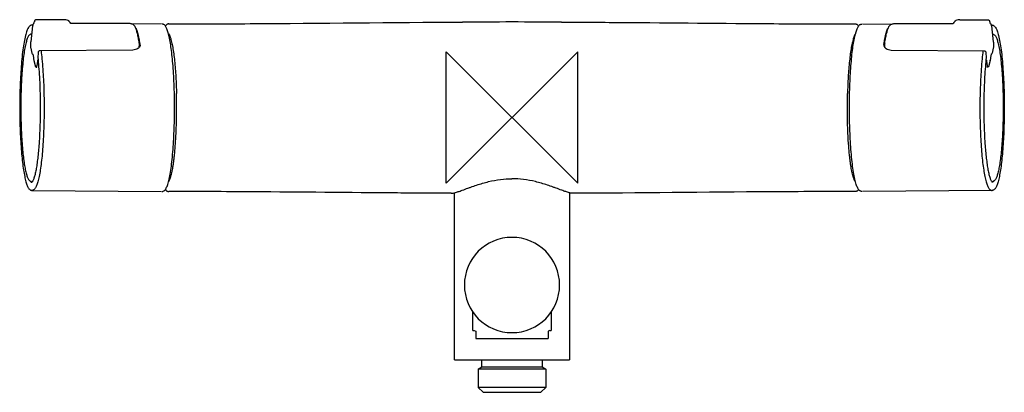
# Model space of a CAD drawing. Header units: millimetres. Extents: x -150 to 150, y -84 to 30.
import ezdxf

# ---------------------------------------------------------------- set-up
doc = ezdxf.new("R2010")
doc.units = ezdxf.units.MM
doc.header["$MEASUREMENT"] = 0
doc.layers.add('ORIGIN', color=6, linetype='Continuous')
doc.layers.add('PLANNING', color=1, linetype='Continuous')

# ---------------------------------------------------------------- blocks, each defined once
blk = doc.blocks.new('730100_F')
at = {"layer": 'ORIGIN'}
for p, q in [((20, 20), (-20, -20)), ((-20, -20), (-20, 20)), ((-20, 20), (20, -20)), ((20, -20), (20, 20))]:
    blk.add_line(p, q, dxfattribs=at)
at = {"layer": 'PLANNING'}
for p, q in [((-145.96, 27.89), (-146.54, 23.03)), ((-145.92, 28.16), (-146.15, 28.15)), ((-136.34, 29.79), (-144.83, 29.79)), ((-134.83, 29.29), (-134.84, 29.29)), ((-134.78, 29.23), (-134.78, 29.23)), ((-117.19, 28.67), (-134.33, 28.67)), ((-106.71, 28.51), (-115.62, 28.43)), ((106.71, 28.51), (115.62, 28.43)), ((117.19, 28.67), (134.33, 28.67)), ((134.78, 29.23), (134.78, 29.23)), ((134.84, 29.29), (134.84, 29.29)), ((136.34, 29.79), (144.83, 29.79)), ((145.92, 28.16), (146.15, 28.15)), ((145.96, 27.89), (146.54, 23.03)), ((-146.52, 21.16), (-146.15, 19.63)), ((-113.52, 21.42), (-113.46, 22.26)), ((113.52, 21.42), (113.47, 22.26)), ((146.52, 21.16), (146.15, 19.63)), ((-145.91, 19.31), (-145.66, 18.26)), ((-144.29, 19.75), (-144.39, 18.27)), ((-144.39, 18.26), (-144.39, 18.27)), ((-115.43, 20.56), (-143.8, 20.32)), ((115.43, 20.56), (143.8, 20.32)), ((144.29, 19.75), (144.39, 18.27)), ((144.39, 18.26), (144.39, 18.27)), ((145.91, 19.31), (145.66, 18.26)), ((-145.62, 17.51), (-145.62, 17.51)), ((-145.62, 17.51), (-145.61, 17.51)), ((-145.62, 17.51), (-145.62, 17.51)), ((-145.61, 17.38), (-145.23, 15.84)), ((-144.51, 17.22), (-144.66, 15.71)), ((144.51, 17.22), (144.66, 15.71)), ((145.61, 17.38), (145.23, 15.84)), ((145.62, 17.51), (145.61, 17.51)), ((145.62, 17.51), (145.62, 17.51)), ((145.62, 17.51), (145.62, 17.51)), ((-146.17, -22.15), (-106.71, -22.51)), ((-17.5, -73.7), (-17.5, -22.88)), ((17.5, -22.88), (17.5, -73.7)), ((146.17, -22.15), (106.71, -22.51)), ((-11.92, -64.75), (-11.92, -59.2)), ((11.93, -59.2), (11.93, -64.75)), ((-11.92, -64.75), (-11.5, -64.75)), ((-11.5, -64.75), (-11, -65.04)), ((-11, -65.04), (-11, -67.25)), ((11.5, -64.75), (11, -65.04)), ((11, -65.04), (11, -67.25)), ((11.5, -64.75), (11.93, -64.75)), ((-11, -67.25), (0, -67.25)), ((0, -67.25), (11, -67.25)), ((-17.5, -73.7), (17.5, -73.7)), ((-9.15, -75.8), (9.15, -75.8)), ((10.3, -76.61), (10.3, -82.1))]:
    blk.add_line(p, q, dxfattribs=at)
for points in [[(-134.9, 29.34), (-134.9, 29.34), (-134.96, 29.39), (-134.96, 29.4), (-135.03, 29.44), (-135.03, 29.44)], [(134.9, 29.34), (134.9, 29.34), (134.96, 29.39), (134.96, 29.4), (135.03, 29.44), (135.03, 29.44)], [(9.15, -73.8), (9.15, -75.8), (10.3, -76.61), (0.23, -76.61), (-0.23, -76.61), (-9.53, -76.61), (-10.3, -76.61), (-9.15, -75.8), (-9.15, -73.8)], [(-10.3, -76.61), (-10.3, -82.1), (-8.8, -83.6), (8.8, -83.6), (10.3, -82.1), (-10.3, -82.1)]]:
    blk.add_lwpolyline(points, dxfattribs=at)
for centre, radius, start, end in [((-146.17, 27.67), 0.483, 60.1178, 89.7936), ((-149.24, 29.81), 3.87, 342.7453, 349.5146), ((-136.33, 26.78), 3, 80.0347, 90.0164), ((-136.2, 27.52), 2.25, 61.5396, 80.0347), ((-135.61, 28.62), 1.01, 54.8993, 61.5396), ((-135.91, 28.11), 1.59, 47.5982, 50.518), ((-135.9, 28.12), 1.58, 44.6493, 47.601), ((-135.9, 28.12), 1.58, 41.6465, 44.6494), ((-138.31, 25.98), 4.8, 34.0697, 41.6465), ((0, -3568.18), 3597.27, 89.76013, 90.23987), ((138.31, 25.98), 4.8, 138.3535, 145.9303), ((135.9, 28.12), 1.58, 135.3506, 138.3535), ((135.9, 28.12), 1.58, 132.399, 135.3507), ((135.91, 28.11), 1.59, 129.482, 132.4018), ((135.61, 28.62), 1.01, 118.4604, 125.1007), ((136.2, 27.52), 2.25, 99.9653, 118.4604), ((136.34, 26.78), 3, 89.9836, 99.9653), ((149.24, 29.81), 3.87, 190.4854, 197.2547), ((146.17, 27.67), 0.483, 90.2064, 119.8822), ((-146.37, 25.01), 0.394, 74.2789, 89.8896), ((146.37, 25.01), 0.394, 90.1104, 105.7211), ((-114.62, 21.5), 1.1, 349.6809, 355.7604), ((-115.19, 22.39), 1.73, 355.9821, 8.9996), ((-114.37, 22.1), 1.16, 355.927, 8.4563), ((114.37, 22.1), 1.16, 171.5437, 184.073), ((115.19, 22.39), 1.73, 171.0004, 184.0179), ((114.62, 21.5), 1.1, 184.2396, 190.3191), ((-145.66, 19.74), 0.5, 193.5952, 239.894), ((-144.38, 18.26), 0.0153, 125.7654, 172.0838), ((144.38, 18.26), 0.0153, 7.9162, 54.2346), ((145.66, 19.74), 0.5, 300.106, 346.4048), ((-145.12, 17.5), 0.501, 178.1468, 193.5709), ((-153.23, 16.52), 8.61, 351.9442, 354.6273), ((153.23, 16.52), 8.61, 185.3727, 188.0558), ((145.12, 17.5), 0.501, 346.4291, 1.8532), ((-149.38, 14.74), 0.115, 176.0989, 193.793), ((149.38, 14.74), 0.115, 346.207, 3.9011), ((0, -50.95), 14.5, 90, 270), ((0, -50.95), 14.5, 270, 90)]:
    blk.add_arc(centre, radius, start, end, dxfattribs=at)
for points, knots in [([(-146.17, 28.15), (-146.27, 28.15), (-146.48, 28.12), (-146.77, 27.96), (-147.03, 27.71), (-147.28, 27.36), (-147.51, 26.91), (-147.74, 26.35), (-147.95, 25.68), (-148.25, 24.55), (-148.6, 22.85), (-148.95, 20.48), (-149.26, 17.73), (-149.42, 15.78), (-149.49, 14.75)], [0, 0, 0, 0, 0.301876, 0.6213, 0.98033, 1.396556, 1.898725, 2.499457, 3.19777, 4.008311, 6.0063, 8.413625, 11.189184, 14.293156, 14.293156, 14.293156, 14.293156]), ([(-145.55, 28.66), (-145.58, 28.65), (-145.63, 28.62), (-145.74, 28.54), (-145.84, 28.4), (-145.92, 28.17), (-145.95, 27.99), (-145.96, 27.89)], [0, 0, 0, 0, 0.097274, 0.1924826, 0.3911374, 0.6149057, 0.9272192, 0.9272192, 0.9272192, 0.9272192]), ([(-144.83, 29.79), (-144.87, 29.79), (-144.94, 29.78), (-145.09, 29.73), (-145.25, 29.61), (-145.35, 29.43), (-145.4, 29.26), (-145.43, 29.16), (-145.44, 29.1)], [0, 0, 0, 0, 0.112067, 0.226241, 0.455227, 0.690618, 0.831906, 1.002227, 1.002227, 1.002227, 1.002227]), ([(-114.69, 27.59), (-114.72, 27.68), (-114.82, 27.85), (-115.01, 28.07), (-115.25, 28.26), (-115.54, 28.41), (-115.88, 28.52), (-116.28, 28.61), (-116.72, 28.66), (-117.03, 28.67), (-117.19, 28.67)], [0, 0, 0, 0, 0.286363, 0.57653, 0.875683, 1.195546, 1.552855, 1.957456, 2.411836, 2.889029, 2.889029, 2.889029, 2.889029]), ([(-113.48, 22.66), (-113.52, 22.93), (-113.61, 23.45), (-113.79, 24.42), (-114.02, 25.5), (-114.33, 26.62), (-114.56, 27.3), (-114.69, 27.59)], [0, 0, 0, 0, 0.821804, 1.586773, 2.956655, 4.12605, 5.090741, 5.090741, 5.090741, 5.090741]), ([(-103.14, -8.89), (-102.99, -6.76), (-102.78, -2.35), (-102.71, 4.31), (-102.85, 9.88), (-103.08, 14.17), (-103.3, 17.09), (-103.57, 19.73), (-103.88, 22.05), (-104.22, 24.04), (-104.55, 25.46), (-104.83, 26.4), (-105.04, 26.95), (-105.25, 27.42), (-105.46, 27.79), (-105.69, 28.09), (-105.94, 28.3), (-106.21, 28.43), (-106.4, 28.46), (-106.49, 28.46)], [0, 0, 0, 0, 6.418384, 13.241001, 19.973562, 23.142954, 26.108479, 28.757117, 31.116436, 33.140403, 34.809433, 35.485806, 36.076564, 36.579088, 37.009843, 37.373512, 37.691742, 37.984464, 38.262977, 38.262977, 38.262977, 38.262977]), ([(-104.53, 28.5), (-104.58, 28.5), (-104.67, 28.49), (-104.86, 28.45), (-105.08, 28.35), (-105.33, 28.15), (-105.47, 27.97), (-105.53, 27.88)], [0, 0, 0, 0, 0.136982, 0.276477, 0.562927, 0.872703, 1.226522, 1.226522, 1.226522, 1.226522]), ([(-104.53, 28.5), (-102.7, 28.5), (-98.84, 28.5), (-90.56, 28.53), (-62.57, 28.67), (-36.61, 28.98), (-15.06, 29.07)], [0, 0, 0, 0, 5.497616, 11.593649, 24.81956, 89.476174, 89.476174, 89.476174, 89.476174]), ([(15.06, 29.07), (17.89, 29.05), (23.96, 29.02), (45.51, 28.88), (72.51, 28.6), (96.26, 28.5), (104.53, 28.5)], [0, 0, 0, 0, 8.490264, 18.210933, 64.656615, 89.476174, 89.476174, 89.476174, 89.476174]), ([(103.14, -8.89), (102.99, -6.76), (102.78, -2.35), (102.71, 4.31), (102.85, 9.88), (103.08, 14.17), (103.3, 17.09), (103.57, 19.73), (103.88, 22.05), (104.22, 24.04), (104.55, 25.46), (104.84, 26.4), (105.04, 26.95), (105.25, 27.42), (105.46, 27.79), (105.69, 28.09), (105.94, 28.3), (106.21, 28.43), (106.4, 28.46), (106.49, 28.46)], [0, 0, 0, 0, 6.418384, 13.241001, 19.973562, 23.142954, 26.108479, 28.757117, 31.116436, 33.140403, 34.809433, 35.485806, 36.076564, 36.579088, 37.009843, 37.373512, 37.691742, 37.984464, 38.262977, 38.262977, 38.262977, 38.262977]), ([(104.53, 28.5), (104.58, 28.5), (104.67, 28.49), (104.86, 28.45), (105.08, 28.35), (105.33, 28.15), (105.47, 27.97), (105.53, 27.88)], [0, 0, 0, 0, 0.136982, 0.276477, 0.562927, 0.872703, 1.226522, 1.226522, 1.226522, 1.226522]), ([(113.48, 22.66), (113.52, 22.93), (113.61, 23.45), (113.79, 24.42), (114.02, 25.5), (114.33, 26.62), (114.56, 27.3), (114.69, 27.59)], [0, 0, 0, 0, 0.821804, 1.586773, 2.956655, 4.12605, 5.090741, 5.090741, 5.090741, 5.090741]), ([(114.69, 27.59), (114.73, 27.68), (114.82, 27.85), (115.01, 28.07), (115.25, 28.26), (115.54, 28.41), (115.88, 28.52), (116.28, 28.61), (116.72, 28.66), (117.03, 28.67), (117.19, 28.67)], [0, 0, 0, 0, 0.286363, 0.57653, 0.875683, 1.195546, 1.552855, 1.957456, 2.411836, 2.889029, 2.889029, 2.889029, 2.889029]), ([(144.83, 29.79), (144.87, 29.79), (144.94, 29.78), (145.09, 29.73), (145.25, 29.61), (145.35, 29.43), (145.4, 29.26), (145.43, 29.16), (145.44, 29.1)], [0, 0, 0, 0, 0.112067, 0.226241, 0.455227, 0.690618, 0.831906, 1.002227, 1.002227, 1.002227, 1.002227]), ([(145.55, 28.66), (145.58, 28.65), (145.63, 28.62), (145.74, 28.54), (145.85, 28.4), (145.92, 28.17), (145.95, 27.99), (145.96, 27.89)], [0, 0, 0, 0, 0.097274, 0.1924826, 0.3911374, 0.6149057, 0.9272192, 0.9272192, 0.9272192, 0.9272192]), ([(146.17, 28.15), (146.27, 28.15), (146.48, 28.12), (146.77, 27.96), (147.04, 27.71), (147.28, 27.36), (147.51, 26.91), (147.74, 26.35), (147.95, 25.68), (148.25, 24.55), (148.6, 22.85), (148.95, 20.48), (149.26, 17.73), (149.42, 15.78), (149.49, 14.75)], [0, 0, 0, 0, 0.301876, 0.6213, 0.98033, 1.396556, 1.898725, 2.499457, 3.19777, 4.008311, 6.0063, 8.413625, 11.189184, 14.293156, 14.293156, 14.293156, 14.293156]), ([(-146.37, 25.4), (-146.45, 25.4), (-146.62, 25.37), (-146.87, 25.22), (-147.09, 24.99), (-147.29, 24.67), (-147.49, 24.26), (-147.69, 23.75), (-147.87, 23.14), (-148.13, 22.12), (-148.43, 20.61), (-148.74, 18.53), (-149, 16.12), (-149.14, 14.42), (-149.21, 13.52)], [0, 0, 0, 0, 0.25, 0.520917, 0.832071, 1.206033, 1.659649, 2.20806, 2.842327, 3.571858, 5.343292, 7.463777, 9.897039, 12.597341, 12.597341, 12.597341, 12.597341]), ([(146.37, 25.4), (146.45, 25.4), (146.63, 25.37), (146.87, 25.22), (147.09, 24.99), (147.29, 24.67), (147.49, 24.26), (147.69, 23.75), (147.87, 23.14), (148.13, 22.12), (148.43, 20.61), (148.74, 18.53), (149, 16.12), (149.14, 14.42), (149.21, 13.52)], [0, 0, 0, 0, 0.25, 0.520917, 0.832071, 1.206033, 1.659649, 2.20806, 2.842327, 3.571858, 5.343292, 7.463777, 9.897039, 12.597341, 12.597341, 12.597341, 12.597341]), ([(-146.54, 23.03), (-146.55, 22.95), (-146.57, 22.77), (-146.59, 22.42), (-146.6, 22), (-146.58, 21.55), (-146.55, 21.28), (-146.52, 21.16)], [0, 0, 0, 0, 0.262069, 0.523958, 1.059114, 1.52504, 1.877859, 1.877859, 1.877859, 1.877859]), ([(-113.21, 22.02), (-113.22, 21.92), (-113.26, 21.73), (-113.41, 21.45), (-113.63, 21.2), (-114.02, 20.89), (-114.62, 20.63), (-115.15, 20.56), (-115.43, 20.56)], [0, 0, 0, 0, 0.286278, 0.594536, 0.929477, 1.288244, 2.059377, 2.884059, 2.884059, 2.884059, 2.884059]), ([(113.21, 22.02), (113.22, 21.92), (113.26, 21.73), (113.41, 21.45), (113.63, 21.2), (114.02, 20.89), (114.62, 20.63), (115.15, 20.56), (115.43, 20.56)], [0, 0, 0, 0, 0.286278, 0.594536, 0.929477, 1.288244, 2.059377, 2.884059, 2.884059, 2.884059, 2.884059]), ([(146.54, 23.03), (146.55, 22.95), (146.57, 22.77), (146.59, 22.42), (146.6, 22), (146.58, 21.55), (146.55, 21.28), (146.52, 21.16)], [0, 0, 0, 0, 0.262069, 0.523958, 1.059114, 1.52504, 1.877859, 1.877859, 1.877859, 1.877859]), ([(-145.66, 18.29), (-145.66, 18.27), (-145.65, 18.15), (-145.65, 17.92), (-145.63, 17.68), (-145.62, 17.54), (-145.62, 17.51)], [0, 0, 0, 0, 0.0653328, 0.3558618, 0.6894776, 0.7798708, 0.7798708, 0.7798708, 0.7798708]), ([(-144.39, 18.26), (-144.29, 17.33), (-144.1, 15.37), (-143.8, 11.16), (-143.61, 5.55), (-143.64, -0.17), (-143.8, -4.7), (-143.93, -6.89), (-144, -7.96)], [0, 0, 0, 0, 2.807481, 5.911539, 12.668901, 19.657232, 23.046584, 26.260294, 26.260294, 26.260294, 26.260294]), ([(-143.8, 20.32), (-143.84, 20.32), (-143.9, 20.31), (-144.02, 20.27), (-144.15, 20.16), (-144.25, 19.98), (-144.28, 19.83), (-144.29, 19.75)], [0, 0, 0, 0, 0.0932769, 0.1872553, 0.3814034, 0.5916673, 0.8210036, 0.8210036, 0.8210036, 0.8210036]), ([(-143.38, 20.33), (-143.28, 19.5), (-143.07, 17.64), (-142.92, 15.78), (-142.85, 14.75)], [8.686936, 8.686936, 8.686936, 8.686936, 11.189184, 14.293156, 14.293156, 14.293156, 14.293156]), ([(143.39, 20.33), (143.28, 19.5), (143.07, 17.64), (142.92, 15.78), (142.85, 14.75)], [8.686936, 8.686936, 8.686936, 8.686936, 11.189184, 14.293156, 14.293156, 14.293156, 14.293156]), ([(144.39, 18.26), (144.29, 17.33), (144.1, 15.37), (143.8, 11.16), (143.62, 5.55), (143.64, -0.17), (143.8, -4.7), (143.93, -6.89), (144, -7.96)], [0, 0, 0, 0, 2.807481, 5.911539, 12.668901, 19.657232, 23.046584, 26.260294, 26.260294, 26.260294, 26.260294]), ([(143.81, 20.32), (143.84, 20.32), (143.9, 20.31), (144.02, 20.27), (144.15, 20.16), (144.25, 19.98), (144.28, 19.83), (144.29, 19.75)], [0, 0, 0, 0, 0.0932769, 0.1872553, 0.3814034, 0.5916673, 0.8210036, 0.8210036, 0.8210036, 0.8210036]), ([(145.66, 18.29), (145.66, 18.27), (145.66, 18.15), (145.65, 17.92), (145.63, 17.68), (145.62, 17.54), (145.62, 17.51)], [0, 0, 0, 0, 0.0653328, 0.3558618, 0.6894776, 0.7798708, 0.7798708, 0.7798708, 0.7798708]), ([(-145.23, 15.84), (-145.23, 15.8), (-145.2, 15.73), (-145.15, 15.6), (-145.05, 15.46), (-144.89, 15.35), (-144.77, 15.32), (-144.7, 15.31)], [0, 0, 0, 0, 0.1202499, 0.2277861, 0.4247459, 0.6182659, 0.8091283, 0.8091283, 0.8091283, 0.8091283]), ([(-144.32, 17.57), (-144.33, 17.56), (-144.36, 17.54), (-144.41, 17.5), (-144.46, 17.44), (-144.49, 17.34), (-144.5, 17.26), (-144.51, 17.22)], [0, 0, 0, 0, 0.0469399, 0.0947184, 0.1906531, 0.2896894, 0.4150232, 0.4150232, 0.4150232, 0.4150232]), ([(144.32, 17.57), (144.33, 17.56), (144.36, 17.54), (144.41, 17.5), (144.46, 17.44), (144.5, 17.34), (144.51, 17.26), (144.51, 17.22)], [0, 0, 0, 0, 0.0469399, 0.0947184, 0.1906531, 0.2896894, 0.4150232, 0.4150232, 0.4150232, 0.4150232]), ([(145.23, 15.84), (145.23, 15.8), (145.2, 15.73), (145.15, 15.6), (145.05, 15.46), (144.89, 15.35), (144.77, 15.32), (144.7, 15.31)], [0, 0, 0, 0, 0.1202499, 0.2277861, 0.4247459, 0.6182659, 0.8091283, 0.8091283, 0.8091283, 0.8091283]), ([(-149.49, 14.73), (-149.64, 12.62), (-149.85, 8.26), (-149.91, 1.67), (-149.78, -3.84), (-149.55, -8.06), (-149.33, -10.95), (-149.06, -13.56), (-148.76, -15.85), (-148.41, -17.81), (-148.09, -19.21), (-147.81, -20.13), (-147.61, -20.67), (-147.4, -21.13), (-147.19, -21.5), (-146.96, -21.79), (-146.71, -22), (-146.45, -22.12), (-146.26, -22.15), (-146.17, -22.15)], [0, 0, 0, 0, 6.353088, 13.106771, 19.752684, 22.875481, 25.80767, 28.422212, 30.748229, 32.750138, 34.389909, 35.050559, 35.633627, 36.130036, 36.555132, 36.91467, 37.227021, 37.514755, 37.789957, 37.789957, 37.789957, 37.789957]), ([(-149.21, 13.52), (-149.34, 11.66), (-149.52, 7.83), (-149.58, 2.04), (-149.45, -3.68), (-149.18, -8.2), (-148.86, -11.46), (-148.6, -13.54), (-148.3, -15.33), (-148.02, -16.62), (-147.77, -17.48), (-147.59, -18), (-147.41, -18.43), (-147.23, -18.78), (-147.03, -19.05), (-146.83, -19.25), (-146.6, -19.37), (-146.45, -19.4), (-146.37, -19.4)], [0, 0, 0, 0, 5.582574, 11.505579, 17.367652, 22.740305, 25.100546, 27.199723, 29.028209, 30.542016, 31.164063, 31.705114, 32.176541, 32.569031, 32.896589, 33.174391, 33.419694, 33.651207, 33.651207, 33.651207, 33.651207]), ([(-142.85, 14.73), (-142.7, 12.62), (-142.49, 8.26), (-142.43, 1.67), (-142.56, -3.84), (-142.79, -8.06), (-143.01, -10.95), (-143.28, -13.56), (-143.58, -15.85), (-143.93, -17.81), (-144.25, -19.21), (-144.53, -20.13), (-144.73, -20.67), (-144.94, -21.13), (-145.15, -21.5), (-145.38, -21.79), (-145.63, -22), (-145.89, -22.12), (-146.08, -22.15), (-146.17, -22.15)], [0, 0, 0, 0, 6.353088, 13.106771, 19.752684, 22.875481, 25.80767, 28.422212, 30.748229, 32.750138, 34.389909, 35.050559, 35.633627, 36.130036, 36.555132, 36.91467, 37.227021, 37.514755, 37.789957, 37.789957, 37.789957, 37.789957]), ([(142.85, 14.73), (142.7, 12.62), (142.5, 8.26), (142.43, 1.67), (142.56, -3.84), (142.79, -8.06), (143.01, -10.95), (143.28, -13.56), (143.58, -15.85), (143.93, -17.81), (144.25, -19.21), (144.53, -20.13), (144.73, -20.67), (144.94, -21.13), (145.15, -21.5), (145.38, -21.79), (145.63, -22), (145.89, -22.12), (146.08, -22.15), (146.17, -22.15)], [0, 0, 0, 0, 6.353088, 13.106771, 19.752684, 22.875481, 25.80767, 28.422212, 30.748229, 32.750138, 34.389909, 35.050559, 35.633627, 36.130036, 36.555132, 36.91467, 37.227021, 37.514755, 37.789957, 37.789957, 37.789957, 37.789957]), ([(149.49, 14.73), (149.64, 12.62), (149.85, 8.26), (149.91, 1.67), (149.78, -3.84), (149.55, -8.06), (149.33, -10.95), (149.06, -13.56), (148.76, -15.85), (148.42, -17.81), (148.09, -19.21), (147.81, -20.13), (147.61, -20.67), (147.4, -21.13), (147.19, -21.5), (146.96, -21.79), (146.71, -22), (146.45, -22.12), (146.26, -22.15), (146.17, -22.15)], [0, 0, 0, 0, 6.353088, 13.106771, 19.752684, 22.875481, 25.80767, 28.422212, 30.748229, 32.750138, 34.389909, 35.050559, 35.633627, 36.130036, 36.555132, 36.91467, 37.227021, 37.514755, 37.789957, 37.789957, 37.789957, 37.789957]), ([(149.21, 13.52), (149.34, 11.66), (149.52, 7.83), (149.58, 2.04), (149.45, -3.68), (149.18, -8.2), (148.86, -11.46), (148.6, -13.54), (148.3, -15.33), (148.02, -16.62), (147.77, -17.48), (147.6, -18), (147.41, -18.43), (147.23, -18.78), (147.03, -19.05), (146.83, -19.25), (146.6, -19.37), (146.45, -19.4), (146.37, -19.4)], [0, 0, 0, 0, 5.582574, 11.505579, 17.367652, 22.740305, 25.100546, 27.199723, 29.028209, 30.542016, 31.164063, 31.705114, 32.176541, 32.569031, 32.896589, 33.174391, 33.419694, 33.651207, 33.651207, 33.651207, 33.651207]), ([(-144, -7.96), (-144.06, -8.72), (-144.17, -10.19), (-144.39, -12.28), (-144.63, -14.16), (-144.9, -15.82), (-145.19, -17.22), (-145.46, -18.21), (-145.69, -18.85), (-145.86, -19.21), (-146, -19.46), (-146.1, -19.58), (-146.16, -19.63), (-146.18, -19.65), (-146.19, -19.65)], [0, 0, 0, 0, 2.291575, 4.404114, 6.30917, 7.991055, 9.437201, 10.598374, 11.076085, 11.474754, 11.793113, 11.916537, 11.966588, 12.002803, 12.002803, 12.002803, 12.002803]), ([(-106.49, -22.46), (-106.39, -22.46), (-106.18, -22.42), (-105.89, -22.26), (-105.62, -22), (-105.37, -21.65), (-105.14, -21.2), (-104.91, -20.63), (-104.69, -19.95), (-104.39, -18.81), (-104.04, -17.09), (-103.68, -14.69), (-103.37, -11.91), (-103.21, -9.93), (-103.14, -8.89)], [0, 0, 0, 0, 0.309491, 0.634512, 0.992136, 1.414442, 1.923017, 2.526675, 3.241252, 4.05538, 6.069381, 8.506069, 11.329259, 14.460219, 14.460219, 14.460219, 14.460219]), ([(106.49, -22.46), (106.39, -22.46), (106.18, -22.42), (105.89, -22.26), (105.62, -22), (105.37, -21.65), (105.14, -21.2), (104.91, -20.63), (104.7, -19.95), (104.39, -18.81), (104.04, -17.09), (103.69, -14.69), (103.37, -11.91), (103.21, -9.93), (103.14, -8.89)], [0, 0, 0, 0, 0.309491, 0.634512, 0.992136, 1.414442, 1.923017, 2.526675, 3.241252, 4.05538, 6.069381, 8.506069, 11.329259, 14.460219, 14.460219, 14.460219, 14.460219]), ([(144, -7.96), (144.06, -8.72), (144.17, -10.19), (144.39, -12.28), (144.63, -14.16), (144.9, -15.82), (145.19, -17.22), (145.46, -18.21), (145.69, -18.85), (145.86, -19.21), (146, -19.46), (146.11, -19.58), (146.16, -19.63), (146.18, -19.65), (146.19, -19.65)], [0, 0, 0, 0, 2.291575, 4.404114, 6.30917, 7.991055, 9.437201, 10.598374, 11.076085, 11.474754, 11.793113, 11.916537, 11.966588, 12.002803, 12.002803, 12.002803, 12.002803]), ([(-18.56, -23.05), (-18.45, -23.05), (-18.22, -23.03), (-17.84, -22.97), (-17.39, -22.86), (-16.71, -22.66), (-15.95, -22.4), (-14.79, -21.98), (-13.7, -21.57), (-12.24, -21.04), (-10.16, -20.32), (-7.17, -19.44), (-3.57, -18.77), (-1.17, -18.61), (0, -18.61)], [0, 0, 0, 0, 0.313883, 0.693933, 1.153612, 1.705976, 2.836824, 3.546949, 5.401812, 6.335831, 8.21344, 11.997815, 15.686282, 19.190303, 19.190303, 19.190303, 19.190303]), ([(18.56, -23.05), (18.45, -23.05), (18.22, -23.03), (17.84, -22.97), (17.39, -22.86), (16.71, -22.66), (15.95, -22.4), (14.79, -21.98), (13.7, -21.57), (12.24, -21.04), (10.16, -20.32), (7.17, -19.44), (3.57, -18.77), (1.17, -18.61), (0, -18.61)], [0, 0, 0, 0, 0.313883, 0.693933, 1.153612, 1.705976, 2.836824, 3.546949, 5.401812, 6.335831, 8.21344, 11.997815, 15.686282, 19.190303, 19.190303, 19.190303, 19.190303]), ([(-105.53, -21.88), (-105.5, -21.93), (-105.43, -22.02), (-105.28, -22.18), (-105.08, -22.35), (-104.81, -22.47), (-104.63, -22.5), (-104.53, -22.5)], [0, 0, 0, 0, 0.182035, 0.354982, 0.665247, 0.951626, 1.225788, 1.225788, 1.225788, 1.225788]), ([(-18.56, -23.05), (-21.16, -23.04), (-26.61, -23.01), (-46.75, -22.86), (-72.8, -22.6), (-96.01, -22.5), (-104.53, -22.5)], [0, 0, 0, 0, 7.814176, 16.340124, 60.420456, 85.979147, 85.979147, 85.979147, 85.979147]), ([(104.53, -22.5), (102.59, -22.5), (98.44, -22.51), (89.92, -22.53), (63.2, -22.67), (38.7, -22.95), (18.56, -23.05)], [0, 0, 0, 0, 5.840329, 12.455522, 25.558691, 85.97914, 85.97914, 85.97914, 85.97914]), ([(105.53, -21.88), (105.5, -21.93), (105.43, -22.02), (105.28, -22.18), (105.08, -22.35), (104.81, -22.47), (104.63, -22.5), (104.54, -22.5)], [0, 0, 0, 0, 0.182035, 0.354982, 0.665247, 0.951626, 1.225788, 1.225788, 1.225788, 1.225788])]:
    blk.add_open_spline(points, degree=3, knots=knots, dxfattribs=at)
for points in [[(-114.38, 27.07), (-114.41, 27.13), (-114.46, 27.18), (-114.54, 27.23)], [(114.38, 27.07), (114.41, 27.13), (114.46, 27.18), (114.54, 27.23)]]:
    blk.add_open_spline(points, degree=3, dxfattribs=at)
for points, weights, degree in [([(-113.22, 22.27), (-113.56, 24.46), (-113.95, 26.08), (-114.38, 27.07)], [1, 0.986407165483, 0.986407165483, 1], 3), ([(113.22, 22.27), (113.56, 24.46), (113.96, 26.08), (114.38, 27.07)], [1, 0.986407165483, 0.986407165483, 1], 3), ([(-104.6, 25.59), (-102.54, 22.98), (-102.15, 7.3)], [0.894611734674, 0.776010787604, 1], 2), ([(104.6, 25.59), (102.55, 22.98), (102.15, 7.3)], [0.894611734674, 0.776010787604, 1], 2), ([(-102.79, -11.66), (-101.89, -3.34), (-102.15, 7.3)], [1, 0.903989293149, 1], 2), ([(102.79, -11.66), (101.89, -3.34), (102.15, 7.3)], [1, 0.903989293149, 1], 2), ([(-104.6, -19.59), (-103.5, -18.2), (-102.79, -11.66)], [0.969542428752, 0.922970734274, 1], 2), ([(104.6, -19.59), (103.5, -18.2), (102.79, -11.66)], [0.969542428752, 0.922970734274, 1], 2), ([(-146.65, -19.34), (-146.49, -19.54), (-146.34, -19.64), (-146.18, -19.65)], [0.513820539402, 0.518414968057, 0.524154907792, 0.531040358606], 3), ([(146.65, -19.34), (146.49, -19.54), (146.34, -19.64), (146.18, -19.65)], [0.513820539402, 0.518414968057, 0.524154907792, 0.531040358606], 3)]:
    blk.add_rational_spline(points, weights, degree=degree, dxfattribs=at)

msp = doc.modelspace()

# ---------------------------------------------------------------- block references
msp.add_blockref('730100_F', (0, 0))

doc.saveas('drawing.dxf')
